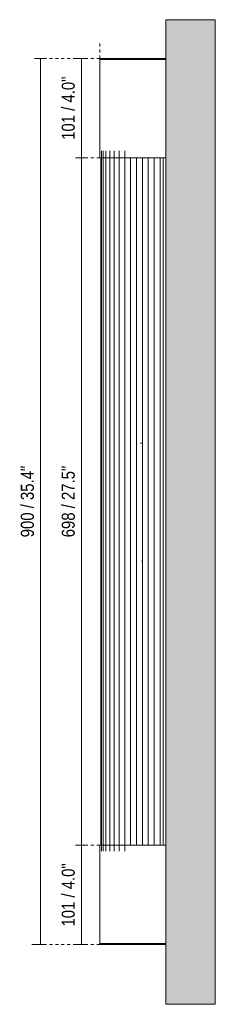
# Model space of a CAD drawing. Header units: millimetres. Extents: x -3417 to -1267, y -460 to 7069.
# Tile 3 of 3: x -3417 to -3219, y 6069 to 7069. Entities that reach past the tile are written whole.
import ezdxf

# ---------------------------------------------------------------- set-up
doc = ezdxf.new("R2010")
doc.units = ezdxf.units.MM
doc.linetypes.add('Dash', pattern=[6, 3, -3])
for name, color, linetype, lineweight in [('Cotas', 7, 'Continuous', 9), ('Cotas-6', 7, 'Continuous', 9), ('Lighthing Fixture Detail Wide Black', 7, 'Continuous', 20), ('Luminarias', 7, 'Continuous', 20), ('Muros', 7, 'Continuous', 9)]:
    doc.layers.add(name, color=color, linetype=linetype, lineweight=lineweight)
doc.layers.add('Lighthing Fixture Dim Grey Dash', color=7, linetype='Dash', lineweight=9, true_color=0xd2d2d2)
doc.styles.add('Arial Narrow', font='ARIALN.TTF', dxfattribs={"height": 13.2})
doc.dimstyles.new('FARO_-_2_2mm_Arial_Narrow_mm_Inch_Left', dxfattribs={"dimscale": 304.8, "dimtxt": 13.509289, "dimasz": 0, "dimexe": 0.019685, "dimexo": 0.0625, "dimgap": 0.009843, "dimtad": 1, "dimdec": 0, "dimzin": 0, "dimdsep": 46, "dimtxsty": 'Arial Narrow', "dimblk1": 'NONE', "dimblk2": 'NONE', "dimsah": 1, "dimcen": 0.09, "dimadec": 0, "dimazin": 0, "dimtfac": 1, "dimtdec": 4, "dimtix": 1, "dimtmove": 0, "dimatfit": 3, "dimfxl": 0.019685, "dimfxlon": 1, "dimtvp": 1, "dimtolj": 1, "dimtzin": 0, "dimarcsym": 2})

# ---------------------------------------------------------------- blocks, each defined once
blk = doc.blocks.new('62834 - 62832 KIVA 600 Chrome wall lamp-592721-Planta_PDF')
at = {"layer": 'Luminarias'}
for p, q in [((-3336.2, 7030.2), (-3336.2, 7029.2)), ((-3302.2, 7030.2), (-3336.2, 7030.2)), ((-3302.2, 7030.2), (-3269, 7030.2)), ((-3276, 7030.2), (-3276, 7030.2)), ((-3336.2, 7029.2), (-3302.2, 7029.2)), ((-3336.2, 7029.2), (-3336.2, 6929.2)), ((-3302.2, 7029.2), (-3336.2, 7029.2)), ((-3269, 7029.2), (-3302.2, 7029.2)), ((-3302.2, 7029.2), (-3269, 7029.2)), ((-3334.4, 6936.2), (-3334.4, 6224.9)), ((-3332.7, 6936.2), (-3332.7, 6224.9)), ((-3329.9, 6936.2), (-3329.9, 6224.9)), ((-3326.1, 6936.2), (-3326.1, 6224.9)), ((-3321.6, 6936.2), (-3321.6, 6224.9)), ((-3316.4, 6936.2), (-3316.4, 6224.9)), ((-3310.8, 6936.2), (-3310.8, 6224.9)), ((-3336.2, 6929.2), (-3302.2, 6929.2)), ((-3335, 6929.2), (-3335, 6231.2)), ((-3304.9, 6231.2), (-3304.9, 6929.2)), ((-3269, 6929.2), (-3302.2, 6929.2)), ((-3298.9, 6231.2), (-3298.9, 6929.2)), ((-3292.9, 6231.2), (-3292.9, 6929.2)), ((-3287, 6231.2), (-3287, 6929.2)), ((-3280.9, 6929.2), (-3280.9, 6231.2)), ((-3280.9, 6231.2), (-3280.9, 6929.2)), ((-3275, 6231.2), (-3275, 6929.2)), ((-3272, 6231.2), (-3272, 6929.2)), ((-3336.2, 6231.2), (-3336.2, 6131.2)), ((-3302.2, 6231.2), (-3336.2, 6231.2)), ((-3302.2, 6231.2), (-3269, 6231.2)), ((-3336.2, 6131.2), (-3336.2, 6130.2)), ((-3302.2, 6131.2), (-3336.2, 6131.2)), ((-3336.2, 6131.2), (-3302.2, 6131.2)), ((-3336.2, 6130.2), (-3302.2, 6130.2)), ((-3302.2, 6131.2), (-3269, 6131.2)), ((-3269, 6131.2), (-3302.2, 6131.2)), ((-3269, 6130.2), (-3302.2, 6130.2)), ((-3276, 6130.2), (-3276, 6130.2))]:
    blk.add_line(p, q, dxfattribs=at)
at = {"layer": 'Luminarias', "flags": 128}
for points in [[(-3282.9, 7030.2), (-3283, 7030.2), (-3283, 7030.2), (-3283, 7030.2), (-3283.1, 7030.2), (-3283.1, 7030.2), (-3283.2, 7030.2), (-3283.2, 7030.2)], [(-3275.7, 7030.2), (-3275.8, 7030.2), (-3275.8, 7030.2), (-3275.9, 7030.2), (-3275.9, 7030.2), (-3275.9, 7030.2), (-3276, 7030.2)], [(-3283.2, 6130.2), (-3283.1, 6130.2), (-3283.1, 6130.2), (-3283.1, 6130.2), (-3283, 6130.2), (-3283, 6130.2), (-3282.9, 6130.2)], [(-3276, 6130.2), (-3276, 6130.2), (-3275.9, 6130.2), (-3275.9, 6130.2), (-3275.8, 6130.2), (-3275.8, 6130.2), (-3275.8, 6130.2), (-3275.7, 6130.2)]]:
    blk.add_lwpolyline(points, dxfattribs=at)
blk = doc.blocks.new('DIMBLOCK1-Planta_PDF')
at = {"layer": 'Cotas-6', "color": 251, "true_color": 0x5b5b5b}
for p, q in [((-3396.3, 7030.2), (-3402.3, 7030.2)), ((-3396.3, 7030.2), (-3396.3, 6130.2)), ((-3396.3, 7030.2), (-3390.3, 7030.2)), ((-3396.3, 6130.2), (-3402.3, 6130.2)), ((-3396.3, 6130.2), (-3390.3, 6130.2))]:
    blk.add_line(p, q, dxfattribs=at)
at = {"layer": 'Cotas-6', "color": 0, "insert": (-3416.3, 6543.8), "char_height": 13.2, "width": 87.231, "attachment_point": 1, "rotation": 90, "line_spacing_factor": 0.974696, "style": 'Arial Narrow'}
blk.add_mtext('900 / 35.4"', dxfattribs=at)
blk = doc.blocks.new('_None')
blk = doc.blocks.new('DIMBLOCK2-Planta_PDF')
at = {"layer": 'Cotas-6', "color": 251, "true_color": 0x5b5b5b}
for p, q in [((-3354.7, 7030.2), (-3360.7, 7030.2)), ((-3354.7, 7030.2), (-3354.7, 6929.2)), ((-3354.7, 7030.2), (-3348.7, 7030.2)), ((-3354.7, 6929.2), (-3360.7, 6929.2)), ((-3354.7, 6929.2), (-3348.7, 6929.2))]:
    blk.add_line(p, q, dxfattribs=at)
at = {"layer": 'Cotas-6', "color": 0, "insert": (-3374.8, 6947.5), "char_height": 13.2, "width": 77.196, "attachment_point": 1, "rotation": 90, "line_spacing_factor": 0.974696, "style": 'Arial Narrow'}
blk.add_mtext('101 / 4.0"', dxfattribs=at)
blk = doc.blocks.new('DIMBLOCK3-Planta_PDF')
at = {"layer": 'Cotas-6', "color": 251, "true_color": 0x5b5b5b}
for p, q in [((-3354.7, 6929.2), (-3360.7, 6929.2)), ((-3354.7, 6929.2), (-3354.7, 6231.2)), ((-3354.7, 6929.2), (-3348.7, 6929.2)), ((-3354.7, 6231.2), (-3360.7, 6231.2)), ((-3354.7, 6231.2), (-3348.7, 6231.2))]:
    blk.add_line(p, q, dxfattribs=at)
at = {"layer": 'Cotas-6', "color": 0, "insert": (-3374.8, 6543.8), "char_height": 13.2, "width": 87.231, "attachment_point": 1, "rotation": 90, "line_spacing_factor": 0.974696, "style": 'Arial Narrow'}
blk.add_mtext('698 / 27.5"', dxfattribs=at)
blk = doc.blocks.new('DIMBLOCK4-Planta_PDF')
at = {"layer": 'Cotas-6', "color": 251, "true_color": 0x5b5b5b}
for p, q in [((-3354.7, 6231.2), (-3360.7, 6231.2)), ((-3354.7, 6231.2), (-3354.7, 6130.2)), ((-3354.7, 6231.2), (-3348.7, 6231.2)), ((-3354.7, 6130.2), (-3360.7, 6130.2)), ((-3354.7, 6130.2), (-3348.7, 6130.2))]:
    blk.add_line(p, q, dxfattribs=at)
at = {"layer": 'Cotas-6', "color": 0, "insert": (-3374.8, 6148.5), "char_height": 13.2, "width": 77.196, "attachment_point": 1, "rotation": 90, "line_spacing_factor": 0.974696, "style": 'Arial Narrow'}
blk.add_mtext('101 / 4.0"', dxfattribs=at)

msp = doc.modelspace()

# ---------------------------------------------------------------- hatches: boundary and pattern name
at = {"layer": 'Muros', "true_color": 0xe8e8e8}
msp.add_hatch(color=254, dxfattribs=at).paths.add_polyline_path([(-3269, 6069.5), (-3219, 6069.5), (-3219, 7069.5), (-3269, 7069.5), (-3269, 6117.9)])

# ---------------------------------------------------------------- linework, layer by layer
at = {"layer": 'Lighthing Fixture Detail Wide Black'}
for p, q in [((-3294.8, 6639.5), (-3293.1, 6639.5)), ((-3293.9, 6519.5), (-3293.1, 6519.5))]:
    msp.add_line(p, q, dxfattribs=at)
at = {"layer": 'Lighthing Fixture Dim Grey Dash'}
for p, q in [((-3336.2, 7030.2), (-3336.2, 7045.2)), ((-3336.2, 7030.2), (-3393.7, 7030.2)), ((-3336.2, 6929.2), (-3358.7, 6929.2)), ((-3336.2, 6231.2), (-3358.7, 6231.2)), ((-3336.2, 6130.2), (-3406.2, 6130.2))]:
    msp.add_line(p, q, dxfattribs=at)
at = {"layer": 'Muros'}
for p, q in [((-3269, 6069.5), (-3269, 7069.5)), ((-3219, 7069.5), (-3269, 7069.5)), ((-3219, 7069.5), (-3219, 6069.5)), ((-3219, 6069.5), (-3269, 6069.5))]:
    msp.add_line(p, q, dxfattribs=at)

# ---------------------------------------------------------------- block references
at = {"layer": 'Luminarias'}
msp.add_blockref('62834 - 62832 KIVA 600 Chrome wall lamp-592721-Planta_PDF', (0, 0), dxfattribs=at)

# ---------------------------------------------------------------- dimensions: what is measured, and where the dimension line sits
at = {"layer": 'Cotas', "color": 251, "true_color": 0x5b5b5b}
for base, p1, p2, override, picture, middle in [((-3396.3, 6130.2), (-3390.3, 7030.2), (-3402.3, 6130.2), {"dimpost": '<>', "dimfxl": 900.079996}, 'DIMBLOCK1-Planta_PDF', (-3407.8, 6580.2)), ((-3354.7, 6929.2), (-3360.7, 7030.2), (-3360.7, 6929.2), {"dimpost": '<>', "dimfxl": 101}, 'DIMBLOCK2-Planta_PDF', (-3366.3, 6979.7)), ((-3354.7, 6231.2), (-3360.7, 6929.2), (-3360.7, 6231.2), {"dimpost": '<>', "dimfxl": 698}, 'DIMBLOCK3-Planta_PDF', (-3366.3, 6580.2)), ((-3354.7, 6130.2), (-3360.7, 6231.2), (-3360.7, 6130.2), {"dimpost": '<>', "dimfxl": 101}, 'DIMBLOCK4-Planta_PDF', (-3366.3, 6180.7))]:
    dim = msp.add_linear_dim(base=base, p1=p1, p2=p2, angle=90, dimstyle='FARO_-_2_2mm_Arial_Narrow_mm_Inch_Left', override=override, dxfattribs=at)
    dim.commit()
    dim.dimension.update_dxf_attribs({"geometry": picture, "text_midpoint": middle})

doc.saveas('drawing.dxf')
